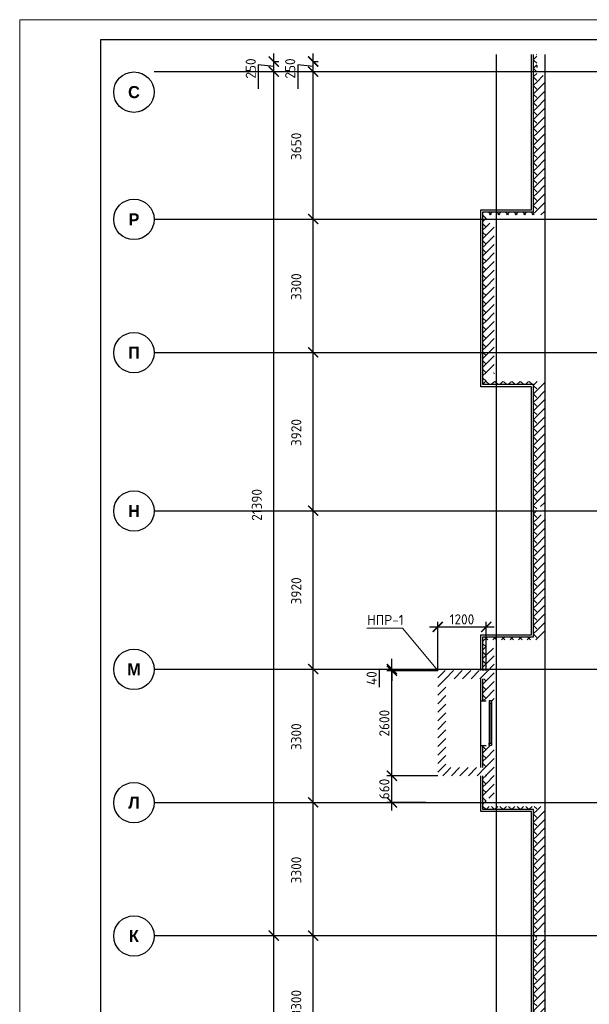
# Model space of a CAD drawing. Header units: millimetres. Extents: x 130535 to 1380046, y -52734 to 121434.
# Tile 6 of 64: x 213936 to 228029, y -17709 to 6666. Entities that reach past the tile are written whole.
import ezdxf

# ---------------------------------------------------------------- set-up
doc = ezdxf.new("R2010")
doc.units = ezdxf.units.MM
doc.linetypes.add('______5', pattern=[1.1, 0.8, -0.1, 0.1, -0.1])
doc.linetypes.add('DASHDOT_axis', pattern=[24, 20, -1.5, 1, -1.5])
doc.layers.get('DEFPOINTS').update_dxf_attribs({"color": 1, "lineweight": 0})
for name, color, linetype, lineweight in [('Standard', 7, 'Continuous', 25), ('Двери', 7, 'Continuous', 25), ('Колонны текст', 7, 'Continuous', 0), ('Общий01', 7, 'Continuous', 13), ('Оси', 40, '______5', 18), ('РАЗМЕРЫ', 1, 'Continuous', 9), ('ТОНКИЕ', 7, 'Continuous', 9)]:
    doc.layers.add(name, color=color, linetype=linetype, lineweight=lineweight)
doc.layers.add('Стена_ бетон несущ.', color=7, linetype='Continuous', lineweight=70, true_color=0xb4b496)
doc.layers.add('ТОЛСТЫЕ_ОСНОВНЫЕ', color=6, linetype='Continuous')
doc.styles.add('ARIAL', font='arial.ttf')
doc.styles.add('Century Gothic', font='GOTHIC.TTF')
doc.styles.add('GOST-2.304_Type-B', font='GOST Common.ttf')
doc.dimstyles.new('СПДС', dxfattribs={"dimscale": 100, "dimtxt": 2.5, "dimasz": 2.5, "dimexe": 1.25, "dimexo": 0, "dimtad": 1, "dimdec": 0, "dimtxsty": 'GOST-2.304_Type-B', "dimblk": 'ARCHTICK', "dimcen": 2.5, "dimdle": 2, "dimadec": 0, "dimazin": 2, "dimtfac": 0.75, "dimtdec": 0, "dimtmove": 1, "dimatfit": 3, "dimfxl": 1, "dimtolj": 1, "dimarcsym": 1})
pattern_1 = [(45, (387224.73, -49905.39), (-106.06602, 106.06602), []), (135, (387224.73, -49905.39), (-106.06602, -106.06602), [])]
pattern_2 = [(45, (387224.73, -49905.4), (-212.13203, 212.13203), []), (45, (387118.66, -49799.32), (-212.13203, 212.13203), [])]

# ---------------------------------------------------------------- blocks, each defined once
blk = doc.blocks.new('*U26')
at = {"layer": 'ТОЛСТЫЕ_ОСНОВНЫЕ', "color": 6}
blk.add_lwpolyline([(20, 5), (836, 5), (836, 589), (20, 589)], close=True, dxfattribs=at)
at = {"layer": 'ТОНКИЕ'}
blk.add_lwpolyline([(0, 0), (841, 0), (841, 594), (0, 594)], close=True, dxfattribs=at)
blk = doc.blocks.new('NSY101')
at = {"color": 0, "linetype": 'ByBlock', "lineweight": -2}
blk.add_circle((0, 0), 0.05, dxfattribs=at)
blk = doc.blocks.new('СЛОЖНЫЙ_ОБЪЕКТ_9')
at = {"layer": 'Оси', "color": 16, "linetype": 'Continuous', "lineweight": 25, "transparency": 33554687, "xscale": 9.999999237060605, "yscale": 9.999999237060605, "zscale": 9.999999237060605}
blk.add_blockref('NSY101', (-172.47, 33.888), dxfattribs=at)
at = {"layer": 'Оси', "color": 16, "linetype": 'Continuous', "lineweight": 25, "transparency": 33554687, "insert": (-172.47, 33.888), "char_height": 0.3, "width": 0.41, "attachment_point": 5, "style": 'Century Gothic'}
blk.add_mtext('\\A1;{\\fCentury Gothic|i0|b1;\\H0.300000;\\W1.000000;\\C16;К}\\P', dxfattribs=at)
blk = doc.blocks.new('СЛОЖНЫЙ_ОБЪЕКТ_10')
at = {"layer": 'Оси', "color": 16, "linetype": 'Continuous', "lineweight": 25, "transparency": 33554687, "xscale": 9.999999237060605, "yscale": 9.999999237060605, "zscale": 9.999999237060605}
blk.add_blockref('NSY101', (-172.47, 37.188), dxfattribs=at)
at = {"layer": 'Оси', "color": 16, "linetype": 'Continuous', "lineweight": 25, "transparency": 33554687, "insert": (-172.47, 37.188), "char_height": 0.3, "width": 0.44, "attachment_point": 5, "style": 'Century Gothic'}
blk.add_mtext('\\A1;{\\fCentury Gothic|i0|b1;\\H0.300000;\\W1.000000;\\C16;Л}\\P', dxfattribs=at)
blk = doc.blocks.new('СЛОЖНЫЙ_ОБЪЕКТ_11')
at = {"layer": 'Оси', "color": 16, "linetype": 'Continuous', "lineweight": 25, "transparency": 33554687, "xscale": 9.999999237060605, "yscale": 9.999999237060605, "zscale": 9.999999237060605}
blk.add_blockref('NSY101', (-172.47, 40.488), dxfattribs=at)
at = {"layer": 'Оси', "color": 16, "linetype": 'Continuous', "lineweight": 25, "transparency": 33554687, "insert": (-172.47, 40.488), "char_height": 0.3, "width": 0.525, "attachment_point": 5, "style": 'Century Gothic'}
blk.add_mtext('\\A1;{\\fCentury Gothic|i0|b1;\\H0.300000;\\W1.000000;\\C16;М}\\P', dxfattribs=at)
blk = doc.blocks.new('СЛОЖНЫЙ_ОБЪЕКТ_12')
at = {"layer": 'Оси', "color": 16, "linetype": 'Continuous', "lineweight": 25, "transparency": 33554687, "xscale": 9.999999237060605, "yscale": 9.999999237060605, "zscale": 9.999999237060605}
blk.add_blockref('NSY101', (-172.47, 44.408), dxfattribs=at)
at = {"layer": 'Оси', "color": 16, "linetype": 'Continuous', "lineweight": 25, "transparency": 33554687, "insert": (-172.47, 44.408), "char_height": 0.3, "width": 0.435, "attachment_point": 5, "style": 'Century Gothic'}
blk.add_mtext('\\A1;{\\fCentury Gothic|i0|b1;\\H0.300000;\\W1.000000;\\C16;Н}\\P', dxfattribs=at)
blk = doc.blocks.new('СЛОЖНЫЙ_ОБЪЕКТ_13')
at = {"layer": 'Оси', "color": 16, "linetype": 'Continuous', "lineweight": 25, "transparency": 33554687, "xscale": 9.999999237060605, "yscale": 9.999999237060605, "zscale": 9.999999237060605}
blk.add_blockref('NSY101', (-172.47, 48.328), dxfattribs=at)
at = {"layer": 'Оси', "color": 16, "linetype": 'Continuous', "lineweight": 25, "transparency": 33554687, "insert": (-172.47, 48.328), "char_height": 0.3, "width": 0.435, "attachment_point": 5, "style": 'Century Gothic'}
blk.add_mtext('\\A1;{\\fCentury Gothic|i0|b1;\\H0.300000;\\W1.000000;\\C16;П}\\P', dxfattribs=at)
blk = doc.blocks.new('СЛОЖНЫЙ_ОБЪЕКТ_14')
at = {"layer": 'Оси', "color": 16, "linetype": 'Continuous', "lineweight": 25, "transparency": 33554687, "xscale": 9.999999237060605, "yscale": 9.999999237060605, "zscale": 9.999999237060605}
blk.add_blockref('NSY101', (-172.47, 51.628), dxfattribs=at)
at = {"layer": 'Оси', "color": 16, "linetype": 'Continuous', "lineweight": 25, "transparency": 33554687, "insert": (-172.47, 51.628), "char_height": 0.3, "width": 0.385, "attachment_point": 5, "style": 'Century Gothic'}
blk.add_mtext('\\A1;{\\fCentury Gothic|i0|b1;\\H0.300000;\\W1.000000;\\C16;Р}\\P', dxfattribs=at)
blk = doc.blocks.new('СЛОЖНЫЙ_ОБЪЕКТ_20')
at = {"layer": 'Оси', "color": 16, "linetype": 'Continuous', "lineweight": 25, "transparency": 33554687, "xscale": 9.999999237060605, "yscale": 9.999999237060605, "zscale": 9.999999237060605}
blk.add_blockref('NSY101', (-172.47, 54.778), dxfattribs=at)
at = {"layer": 'Оси', "color": 16, "linetype": 'Continuous', "lineweight": 25, "transparency": 33554687, "insert": (-172.47, 54.778), "char_height": 0.3, "width": 0.475, "attachment_point": 5, "style": 'Century Gothic'}
blk.add_mtext('\\A1;{\\fCentury Gothic|i0|b1;\\H0.300000;\\W1.000000;\\C16;С}\\P', dxfattribs=at)
blk = doc.blocks.new('_ArchTick')
at = {"color": 0, "linetype": 'ByBlock', "const_width": 0.15}
blk.add_lwpolyline([(-0.5, -0.5), (0.5, 0.5)], dxfattribs=at)
blk = doc.blocks.new('*D178')
at = {"layer": 'DEFPOINTS', "color": 0, "linetype": 'Continuous', "lineweight": 0, "transparency": 16777216}
for p in [(220222, -16009), (220222, -16009), (220222, -41109)]:
    blk.add_point(p, dxfattribs=at)
at = {"layer": 'Оси', "color": 0, "linetype": 'Continuous', "lineweight": -2, "transparency": 16777216}
for p, q in [((220222, -41309), (220222, -15809)), ((220222, -16009), (220347, -16009)), ((220222, -41109), (220347, -41109))]:
    blk.add_line(p, q, dxfattribs=at)
at = {"layer": 'Оси', "color": 0, "linetype": 'Continuous', "lineweight": -2, "transparency": 16777216, "xscale": 250, "yscale": 250, "zscale": 250}
for p, rotation in [((220222, -16009), 90), ((220222, -41109), 270)]:
    blk.add_blockref('_ArchTick', p, dxfattribs=dict(at, rotation=rotation))
at = {"layer": 'Оси', "color": 0, "linetype": 'Continuous', "lineweight": 13, "transparency": 16777216, "insert": (219803, -28591), "char_height": 250, "width": 104.17, "attachment_point": 5, "rotation": 90, "style": 'GOST-2.304_Type-B'}
blk.add_mtext('\\A1;25100', dxfattribs=at)
blk = doc.blocks.new('*D179')
at = {"layer": 'DEFPOINTS', "color": 0, "linetype": 'Continuous', "lineweight": 0, "transparency": 16777216}
for p in [(220222, 5381), (220222, 5381), (220222, -16009)]:
    blk.add_point(p, dxfattribs=at)
at = {"layer": 'Оси', "color": 0, "linetype": 'Continuous', "lineweight": -2, "transparency": 16777216}
for p, q in [((220222, -16209), (220222, 5581)), ((220222, 5381), (220347, 5381)), ((220222, -16009), (220347, -16009))]:
    blk.add_line(p, q, dxfattribs=at)
at = {"layer": 'Оси', "color": 0, "linetype": 'Continuous', "lineweight": -2, "transparency": 16777216, "xscale": 250, "yscale": 250, "zscale": 250}
for p, rotation in [((220222, 5381), 90), ((220222, -16009), 270)]:
    blk.add_blockref('_ArchTick', p, dxfattribs=dict(at, rotation=rotation))
at = {"layer": 'Оси', "color": 0, "linetype": 'Continuous', "lineweight": 13, "transparency": 16777216, "insert": (219803, -5346), "char_height": 250, "width": 104.17, "attachment_point": 5, "rotation": 90, "style": 'GOST-2.304_Type-B'}
blk.add_mtext('\\A1;21390', dxfattribs=at)
blk = doc.blocks.new('*D180')
at = {"layer": 'DEFPOINTS', "color": 0, "linetype": 'Continuous', "lineweight": 0, "transparency": 16777216}
for p in [(220222, 5631), (220222, 5631), (220222, 5381)]:
    blk.add_point(p, dxfattribs=at)
at = {"layer": 'Оси', "color": 0, "linetype": 'Continuous', "lineweight": -2, "transparency": 16777216}
for p, q in [((220222, 5181), (220222, 5831)), ((220222, 5631), (220347, 5631)), ((220222, 5506), (219840, 5551)), ((219840, 5551), (219840, 4951)), ((220222, 5381), (220347, 5381))]:
    blk.add_line(p, q, dxfattribs=at)
at = {"layer": 'Оси', "color": 0, "linetype": 'Continuous', "lineweight": -2, "transparency": 16777216, "xscale": 250, "yscale": 250, "zscale": 250}
for p, rotation in [((220222, 5631), 90), ((220222, 5381), 270)]:
    blk.add_blockref('_ArchTick', p, dxfattribs=dict(at, rotation=rotation))
at = {"layer": 'Оси', "color": 0, "linetype": 'Continuous', "lineweight": 13, "transparency": 16777216, "insert": (219653, 5458), "char_height": 250, "width": 62.5, "attachment_point": 5, "rotation": 90, "style": 'GOST-2.304_Type-B'}
blk.add_mtext('\\A1;250', dxfattribs=at)
blk = doc.blocks.new('*D123')
at = {"layer": 'DEFPOINTS', "color": 0, "linetype": 'Continuous', "lineweight": 0, "transparency": 16777216}
for p in [(221197, -16009), (221197, -16009), (221197, -19309)]:
    blk.add_point(p, dxfattribs=at)
at = {"layer": 'Оси', "color": 0, "linetype": 'Continuous', "lineweight": -2, "transparency": 16777216}
for p, q in [((221197, -19509), (221197, -15809)), ((221197, -16009), (221322, -16009)), ((221197, -19309), (221322, -19309))]:
    blk.add_line(p, q, dxfattribs=at)
at = {"layer": 'Оси', "color": 0, "linetype": 'Continuous', "lineweight": -2, "transparency": 16777216, "xscale": 250, "yscale": 250, "zscale": 250}
for p, rotation in [((221197, -16009), 90), ((221197, -19309), 270)]:
    blk.add_blockref('_ArchTick', p, dxfattribs=dict(at, rotation=rotation))
at = {"layer": 'Оси', "color": 0, "linetype": 'Continuous', "lineweight": 13, "transparency": 16777216, "insert": (220778, -17684), "char_height": 250, "width": 83.33, "attachment_point": 5, "rotation": 90, "style": 'GOST-2.304_Type-B'}
blk.add_mtext('\\A1;3300', dxfattribs=at)
blk = doc.blocks.new('*D124')
at = {"layer": 'DEFPOINTS', "color": 0, "linetype": 'Continuous', "lineweight": 0, "transparency": 16777216}
for p in [(221197, -12709), (221197, -12709), (221197, -16009)]:
    blk.add_point(p, dxfattribs=at)
at = {"layer": 'Оси', "color": 0, "linetype": 'Continuous', "lineweight": -2, "transparency": 16777216}
for p, q in [((221197, -16209), (221197, -12509)), ((221197, -12709), (221322, -12709)), ((221197, -16009), (221322, -16009))]:
    blk.add_line(p, q, dxfattribs=at)
at = {"layer": 'Оси', "color": 0, "linetype": 'Continuous', "lineweight": -2, "transparency": 16777216, "xscale": 250, "yscale": 250, "zscale": 250}
for p, rotation in [((221197, -12709), 90), ((221197, -16009), 270)]:
    blk.add_blockref('_ArchTick', p, dxfattribs=dict(at, rotation=rotation))
at = {"layer": 'Оси', "color": 0, "linetype": 'Continuous', "lineweight": 13, "transparency": 16777216, "insert": (220778, -14384), "char_height": 250, "width": 83.33, "attachment_point": 5, "rotation": 90, "style": 'GOST-2.304_Type-B'}
blk.add_mtext('\\A1;3300', dxfattribs=at)
blk = doc.blocks.new('*D125')
at = {"layer": 'DEFPOINTS', "color": 0, "linetype": 'Continuous', "lineweight": 0, "transparency": 16777216}
for p in [(221197, -9409), (221197, -9409), (221197, -12709)]:
    blk.add_point(p, dxfattribs=at)
at = {"layer": 'Оси', "color": 0, "linetype": 'Continuous', "lineweight": -2, "transparency": 16777216}
for p, q in [((221197, -12909), (221197, -9209)), ((221197, -9409), (221322, -9409)), ((221197, -12709), (221322, -12709))]:
    blk.add_line(p, q, dxfattribs=at)
at = {"layer": 'Оси', "color": 0, "linetype": 'Continuous', "lineweight": -2, "transparency": 16777216, "xscale": 250, "yscale": 250, "zscale": 250}
for p, rotation in [((221197, -9409), 90), ((221197, -12709), 270)]:
    blk.add_blockref('_ArchTick', p, dxfattribs=dict(at, rotation=rotation))
at = {"layer": 'Оси', "color": 0, "linetype": 'Continuous', "lineweight": 13, "transparency": 16777216, "insert": (220778, -11084), "char_height": 250, "width": 83.33, "attachment_point": 5, "rotation": 90, "style": 'GOST-2.304_Type-B'}
blk.add_mtext('\\A1;3300', dxfattribs=at)
blk = doc.blocks.new('*D126')
at = {"layer": 'DEFPOINTS', "color": 0, "linetype": 'Continuous', "lineweight": 0, "transparency": 16777216}
for p in [(221197, -5489), (221197, -5489), (221197, -9409)]:
    blk.add_point(p, dxfattribs=at)
at = {"layer": 'Оси', "color": 0, "linetype": 'Continuous', "lineweight": -2, "transparency": 16777216}
for p, q in [((221197, -9609), (221197, -5289)), ((221197, -5489), (221322, -5489)), ((221197, -9409), (221322, -9409))]:
    blk.add_line(p, q, dxfattribs=at)
at = {"layer": 'Оси', "color": 0, "linetype": 'Continuous', "lineweight": -2, "transparency": 16777216, "xscale": 250, "yscale": 250, "zscale": 250}
for p, rotation in [((221197, -5489), 90), ((221197, -9409), 270)]:
    blk.add_blockref('_ArchTick', p, dxfattribs=dict(at, rotation=rotation))
at = {"layer": 'Оси', "color": 0, "linetype": 'Continuous', "lineweight": 13, "transparency": 16777216, "insert": (220778, -7474), "char_height": 250, "width": 83.33, "attachment_point": 5, "rotation": 90, "style": 'GOST-2.304_Type-B'}
blk.add_mtext('\\A1;3920', dxfattribs=at)
blk = doc.blocks.new('*D127')
at = {"layer": 'DEFPOINTS', "color": 0, "linetype": 'Continuous', "lineweight": 0, "transparency": 16777216}
for p in [(221197, -1569), (221197, -1569), (221197, -5489)]:
    blk.add_point(p, dxfattribs=at)
at = {"layer": 'Оси', "color": 0, "linetype": 'Continuous', "lineweight": -2, "transparency": 16777216}
for p, q in [((221197, -5689), (221197, -1369)), ((221197, -1569), (221322, -1569)), ((221197, -5489), (221322, -5489))]:
    blk.add_line(p, q, dxfattribs=at)
at = {"layer": 'Оси', "color": 0, "linetype": 'Continuous', "lineweight": -2, "transparency": 16777216, "xscale": 250, "yscale": 250, "zscale": 250}
for p, rotation in [((221197, -1569), 90), ((221197, -5489), 270)]:
    blk.add_blockref('_ArchTick', p, dxfattribs=dict(at, rotation=rotation))
at = {"layer": 'Оси', "color": 0, "linetype": 'Continuous', "lineweight": 13, "transparency": 16777216, "insert": (220778, -3554), "char_height": 250, "width": 83.33, "attachment_point": 5, "rotation": 90, "style": 'GOST-2.304_Type-B'}
blk.add_mtext('\\A1;3920', dxfattribs=at)
blk = doc.blocks.new('*D128')
at = {"layer": 'DEFPOINTS', "color": 0, "linetype": 'Continuous', "lineweight": 0, "transparency": 16777216}
for p in [(221197, 1731), (221197, 1731), (221197, -1569)]:
    blk.add_point(p, dxfattribs=at)
at = {"layer": 'Оси', "color": 0, "linetype": 'Continuous', "lineweight": -2, "transparency": 16777216}
for p, q in [((221197, -1769), (221197, 1931)), ((221197, 1731), (221322, 1731)), ((221197, -1569), (221322, -1569))]:
    blk.add_line(p, q, dxfattribs=at)
at = {"layer": 'Оси', "color": 0, "linetype": 'Continuous', "lineweight": -2, "transparency": 16777216, "xscale": 250, "yscale": 250, "zscale": 250}
for p, rotation in [((221197, 1731), 90), ((221197, -1569), 270)]:
    blk.add_blockref('_ArchTick', p, dxfattribs=dict(at, rotation=rotation))
at = {"layer": 'Оси', "color": 0, "linetype": 'Continuous', "lineweight": 13, "transparency": 16777216, "insert": (220778, 56), "char_height": 250, "width": 83.33, "attachment_point": 5, "rotation": 90, "style": 'GOST-2.304_Type-B'}
blk.add_mtext('\\A1;3300', dxfattribs=at)
blk = doc.blocks.new('*D129')
at = {"layer": 'DEFPOINTS', "color": 0, "linetype": 'Continuous', "lineweight": 0, "transparency": 16777216}
for p in [(221197, 5381), (221197, 5381), (221197, 1731)]:
    blk.add_point(p, dxfattribs=at)
at = {"layer": 'Оси', "color": 0, "linetype": 'Continuous', "lineweight": -2, "transparency": 16777216}
for p, q in [((221197, 1531), (221197, 5581)), ((221197, 5381), (221322, 5381)), ((221197, 1731), (221322, 1731))]:
    blk.add_line(p, q, dxfattribs=at)
at = {"layer": 'Оси', "color": 0, "linetype": 'Continuous', "lineweight": -2, "transparency": 16777216, "xscale": 250, "yscale": 250, "zscale": 250}
for p, rotation in [((221197, 5381), 90), ((221197, 1731), 270)]:
    blk.add_blockref('_ArchTick', p, dxfattribs=dict(at, rotation=rotation))
at = {"layer": 'Оси', "color": 0, "linetype": 'Continuous', "lineweight": 13, "transparency": 16777216, "insert": (220778, 3531), "char_height": 250, "width": 83.33, "attachment_point": 5, "rotation": 90, "style": 'GOST-2.304_Type-B'}
blk.add_mtext('\\A1;3650', dxfattribs=at)
blk = doc.blocks.new('*D130')
at = {"layer": 'DEFPOINTS', "color": 0, "linetype": 'Continuous', "lineweight": 0, "transparency": 16777216}
for p in [(221197, 5631), (221197, 5631), (221197, 5381)]:
    blk.add_point(p, dxfattribs=at)
at = {"layer": 'Оси', "color": 0, "linetype": 'Continuous', "lineweight": -2, "transparency": 16777216}
for p, q in [((221197, 5181), (221197, 5831)), ((221197, 5631), (221322, 5631)), ((221197, 5506), (220816, 5551)), ((220816, 5551), (220816, 4951)), ((221197, 5381), (221322, 5381))]:
    blk.add_line(p, q, dxfattribs=at)
at = {"layer": 'Оси', "color": 0, "linetype": 'Continuous', "lineweight": -2, "transparency": 16777216, "xscale": 250, "yscale": 250, "zscale": 250}
for p, rotation in [((221197, 5631), 90), ((221197, 5381), 270)]:
    blk.add_blockref('_ArchTick', p, dxfattribs=dict(at, rotation=rotation))
at = {"layer": 'Оси', "color": 0, "linetype": 'Continuous', "lineweight": 13, "transparency": 16777216, "insert": (220628, 5458), "char_height": 250, "width": 62.5, "attachment_point": 5, "rotation": 90, "style": 'GOST-2.304_Type-B'}
blk.add_mtext('\\A1;250', dxfattribs=at)
blk = doc.blocks.new('*D205')
at = {"layer": 'DEFPOINTS', "color": 0, "linetype": 'Continuous', "lineweight": 0, "transparency": 16777216}
for p in [(223145, -12049), (224278, -12049), (223981, -12709)]:
    blk.add_point(p, dxfattribs=at)
at = {"layer": 'РАЗМЕРЫ', "color": 0, "linetype": 'Continuous', "lineweight": -2, "transparency": 16777216}
for p, q in [((223145, -12909), (223145, -11849)), ((224278, -12049), (223020, -12049)), ((223981, -12709), (223020, -12709))]:
    blk.add_line(p, q, dxfattribs=at)
at = {"layer": 'РАЗМЕРЫ', "color": 0, "linetype": 'Continuous', "lineweight": -2, "transparency": 16777216, "xscale": 250, "yscale": 250, "zscale": 250}
for p, rotation in [((223145, -12049), 90), ((223145, -12709), 270)]:
    blk.add_blockref('_ArchTick', p, dxfattribs=dict(at, rotation=rotation))
at = {"layer": 'РАЗМЕРЫ', "color": 0, "linetype": 'Continuous', "lineweight": 0, "transparency": 16777216, "insert": (222958, -12379), "char_height": 250, "attachment_point": 5, "rotation": 90, "style": 'GOST-2.304_Type-B'}
blk.add_mtext('\\A1;660', dxfattribs=at)
blk = doc.blocks.new('*D206')
at = {"layer": 'DEFPOINTS', "color": 0, "linetype": 'Continuous', "lineweight": 0, "transparency": 16777216}
for p in [(223145, -9449), (224278, -9449), (224278, -12049)]:
    blk.add_point(p, dxfattribs=at)
at = {"layer": 'РАЗМЕРЫ', "color": 0, "linetype": 'Continuous', "lineweight": -2, "transparency": 16777216}
for p, q in [((223145, -12249), (223145, -9249)), ((224278, -9449), (223020, -9449)), ((224278, -12049), (223020, -12049))]:
    blk.add_line(p, q, dxfattribs=at)
at = {"layer": 'РАЗМЕРЫ', "color": 0, "linetype": 'Continuous', "lineweight": -2, "transparency": 16777216, "xscale": 250, "yscale": 250, "zscale": 250}
for p, rotation in [((223145, -9449), 90), ((223145, -12049), 270)]:
    blk.add_blockref('_ArchTick', p, dxfattribs=dict(at, rotation=rotation))
at = {"layer": 'РАЗМЕРЫ', "color": 0, "linetype": 'Continuous', "lineweight": 0, "transparency": 16777216, "insert": (222958, -10749), "char_height": 250, "attachment_point": 5, "rotation": 90, "style": 'GOST-2.304_Type-B'}
blk.add_mtext('\\A1;2600', dxfattribs=at)
blk = doc.blocks.new('*D207')
at = {"layer": 'DEFPOINTS', "color": 0, "linetype": 'Continuous', "lineweight": 0, "transparency": 16777216}
for p in [(223145, -9409), (223145, -9409), (224278, -9449)]:
    blk.add_point(p, dxfattribs=at)
at = {"layer": 'РАЗМЕРЫ', "color": 0, "linetype": 'Continuous', "lineweight": -2, "transparency": 16777216}
for p, q in [((223145, -9409), (223145, -9159)), ((223145, -9429), (222830, -9410)), ((222830, -9410), (222830, -9860)), ((224278, -9449), (223020, -9449)), ((223145, -9409), (223270, -9409)), ((223145, -9449), (223145, -9409)), ((223145, -9449), (223145, -9409)), ((223145, -9449), (223145, -9699))]:
    blk.add_line(p, q, dxfattribs=at)
at = {"layer": 'РАЗМЕРЫ', "color": 0, "linetype": 'Continuous', "lineweight": -2, "transparency": 16777216, "xscale": 250, "yscale": 250, "zscale": 250}
for p, rotation in [((223145, -9409), 270), ((223145, -9449), 90)]:
    blk.add_blockref('_ArchTick', p, dxfattribs=dict(at, rotation=rotation))
at = {"layer": 'РАЗМЕРЫ', "color": 0, "linetype": 'Continuous', "lineweight": 0, "transparency": 16777216, "insert": (222643, -9635), "char_height": 250, "attachment_point": 5, "rotation": 90, "style": 'GOST-2.304_Type-B'}
blk.add_mtext('\\A1;40', dxfattribs=at)
blk = doc.blocks.new('*D208')
at = {"layer": 'DEFPOINTS', "color": 0, "linetype": 'Continuous', "lineweight": 0, "transparency": 16777216}
for p in [(225478, -8366), (224278, -9449), (225478, -9449)]:
    blk.add_point(p, dxfattribs=at)
at = {"layer": 'РАЗМЕРЫ', "color": 0, "linetype": 'Continuous', "lineweight": -2, "transparency": 16777216}
for p, q in [((224278, -9449), (224278, -8241)), ((225478, -9449), (225478, -8241)), ((224078, -8366), (225678, -8366))]:
    blk.add_line(p, q, dxfattribs=at)
at = {"layer": 'РАЗМЕРЫ', "color": 0, "linetype": 'Continuous', "lineweight": -2, "transparency": 16777216, "xscale": 250, "yscale": 250, "zscale": 250, "rotation": 180}
blk.add_blockref('_ArchTick', (224278, -8366), dxfattribs=at)
at = {"layer": 'РАЗМЕРЫ', "color": 0, "linetype": 'Continuous', "lineweight": -2, "transparency": 16777216, "xscale": 250, "yscale": 250, "zscale": 250}
blk.add_blockref('_ArchTick', (225478, -8366), dxfattribs=at)
at = {"layer": 'РАЗМЕРЫ', "color": 0, "linetype": 'Continuous', "lineweight": 0, "transparency": 16777216, "insert": (224878, -8179), "char_height": 250, "attachment_point": 5, "style": 'GOST-2.304_Type-B'}
blk.add_mtext('\\A1;1200', dxfattribs=at)

msp = doc.modelspace()

# ---------------------------------------------------------------- hatches: boundary and pattern name
at = {"layer": 'Общий01', "linetype": 'Continuous', "lineweight": 13, "transparency": 33554687}
h = msp.add_hatch(dxfattribs=at)
h.set_pattern_fill('__________6', scale=100, style=0, pattern_type=2)
h.set_pattern_definition(pattern_1)
h.paths.add_polyline_path([(226727.8, 5808.8), (226647.8, 5808.8), (226647.8, 1911.5), (225397.8, 1911.5), (225397.8, 1071.5), (225477.8, 1071.5), (225477.8, 1831.5), (226727.8, 1831.5)])
h = msp.add_hatch(dxfattribs=at)
h.set_pattern_fill('__________6', scale=100, style=0, pattern_type=2)
h.set_pattern_definition(pattern_1)
h.paths.add_polyline_path([(225397.8, -2368.5), (226647.8, -2368.5), (226647.8, -8608.5), (225397.8, -8608.5), (225397.8, -9448.7), (225477.8, -9448.7), (225477.8, -8688.5), (226727.8, -8688.5), (226727.8, -2288.5), (225477.8, -2288.5), (225477.8, 1071.5), (225397.8, 1071.5)], flags=0)
h = msp.add_hatch(dxfattribs=at)
h.set_pattern_fill('__________6', scale=100, style=0, pattern_type=2)
h.set_pattern_definition(pattern_1)
h.paths.add_polyline_path([(225477.8, -9648.7), (225397.8, -9648.7), (225397.8, -10198.5), (225477.8, -10198.5)], flags=0)
h = msp.add_hatch(dxfattribs=at)
h.set_pattern_fill('__________6', scale=100, style=0, pattern_type=2)
h.set_pattern_definition(pattern_1)
h.paths.add_polyline_path([(225397.8, -11848.7), (225477.8, -11848.7), (225477.8, -11298.5), (225397.8, -11298.5)], flags=0)
h = msp.add_hatch(dxfattribs=at)
h.set_pattern_fill('__________6', scale=100, style=0, pattern_type=2)
h.set_pattern_definition(pattern_1)
h.paths.add_polyline_path([(225397.8, -12888.5), (226647.8, -12888.5), (226647.8, -19128.5), (225397.8, -19128.5), (225397.8, -19758.7), (225477.8, -19758.7), (225477.8, -19208.5), (226727.8, -19208.5), (226727.8, -12808.5), (225477.8, -12808.5), (225477.8, -12048.7), (225397.8, -12048.7)], flags=0)
at = {"layer": 'Стена_ бетон несущ.', "linetype": 'Continuous', "lineweight": 35, "transparency": 33554687}
h = msp.add_hatch(dxfattribs=at)
h.set_pattern_fill('__________5', scale=100, style=0, pattern_type=2)
h.set_pattern_definition(pattern_2)
h.paths.add_polyline_path([(226927.8, 1831.5), (226927.8, 5281.5), (226727.8, 5281.5), (226727.8, 1831.5)], flags=0)
h = msp.add_hatch(dxfattribs=at)
h.set_pattern_fill('__________5', scale=100, style=0, pattern_type=2)
h.set_pattern_definition(pattern_2)
h.paths.add_polyline_path([(225677.8, -2088.5), (225677.8, 1631.5), (225477.8, 1631.5), (225477.8, -2088.5)], flags=0)
h = msp.add_hatch(dxfattribs=at)
h.set_pattern_fill('__________5', scale=100, style=0, pattern_type=2)
h.set_pattern_definition(pattern_2)
h.paths.add_polyline_path([(226927.8, -5388.5), (226927.8, -2288.5), (226727.8, -2288.5), (226727.8, -5388.5)], flags=0)
h = msp.add_hatch(dxfattribs=at)
h.set_pattern_fill('__________5', scale=100, style=0, pattern_type=2)
h.set_pattern_definition(pattern_2)
h.paths.add_polyline_path([(226927.8, -8688.5), (226927.8, -5588.5), (226727.8, -5588.5), (226727.8, -8688.5)], flags=0)
h = msp.add_hatch(dxfattribs=at)
h.set_pattern_fill('__________5', scale=100, style=0, pattern_type=2)
h.set_pattern_definition(pattern_2)
h.paths.add_polyline_path([(225477.8, -10198.5), (225677.8, -10198.5), (225677.8, -8888.5), (225477.8, -8888.5)], flags=0)
h = msp.add_hatch(dxfattribs=at)
h.set_pattern_fill('__________5', scale=100, style=0, pattern_type=2)
h.set_pattern_definition(pattern_2)
h.paths.add_polyline_path([(224277.8, -9448.7), (224277.8, -12048.7), (224477.8, -12048.7), (224477.8, -9448.7)], flags=0)
h = msp.add_hatch(dxfattribs=at)
h.set_pattern_fill('__________5', scale=100, style=0, pattern_type=2)
h.set_pattern_definition(pattern_2)
h.paths.add_polyline_path([(225477.8, -9448.7), (224477.8, -9448.7), (224477.8, -9648.7), (225477.8, -9648.7)], flags=0)
h = msp.add_hatch(dxfattribs=at)
h.set_pattern_fill('__________5', scale=100, style=0, pattern_type=2)
h.set_pattern_definition(pattern_2)
h.paths.add_polyline_path([(225677.8, -12608.5), (225677.8, -11298.5), (225477.8, -11298.5), (225477.8, -12608.5)], flags=0)
h = msp.add_hatch(dxfattribs=at)
h.set_pattern_fill('__________5', scale=100, style=0, pattern_type=2)
h.set_pattern_definition(pattern_2)
h.paths.add_polyline_path([(224477.8, -12048.7), (225477.8, -12048.7), (225477.8, -11848.7), (224477.8, -11848.7)], flags=0)
h = msp.add_hatch(dxfattribs=at)
h.set_pattern_fill('__________5', scale=100, style=0, pattern_type=2)
h.set_pattern_definition(pattern_2)
h.paths.add_polyline_path([(226927.8, -15908.5), (226927.8, -12808.5), (226727.8, -12808.5), (226727.8, -15908.5)], flags=0)
h = msp.add_hatch(dxfattribs=at)
h.set_pattern_fill('__________5', scale=100, style=0, pattern_type=2)
h.set_pattern_definition(pattern_2)
h.paths.add_polyline_path([(226927.8, -19208.5), (226927.8, -16108.5), (226727.8, -16108.5), (226727.8, -19208.5)], flags=0)

# ---------------------------------------------------------------- linework, layer by layer
at = {"color": 7, "linetype": 'DASHDOT_axis'}
for p, q in [((225727.8, 5808.8), (225727.8, -45070.9)), ((226927.8, 5808.8), (226927.8, -45070.9)), ((217262.6, 5381.5), (249317.1, 5381.5)), ((217262.6, 1731.5), (249317.1, 1731.5)), ((217262.6, -1568.5), (249317.1, -1568.5)), ((217262.6, -5488.5), (249317.1, -5488.5)), ((217262.6, -9408.5), (249317.1, -9408.5)), ((217262.6, -12708.5), (249317.1, -12708.5)), ((217262.6, -16008.5), (249317.1, -16008.5))]:
    msp.add_line(p, q, dxfattribs=at)
at = {"layer": 'Standard', "color": 7, "linetype": 'Continuous', "lineweight": 25, "transparency": 33554687}
for p, q in [((225549.8, -10198.5), (225549.8, -10254.5)), ((225605.8, -10198.5), (225549.8, -10198.5)), ((225549.8, -10198.5), (225549.8, -11298.5)), ((225605.8, -10254.5), (225605.8, -10198.5)), ((225605.8, -10198.5), (225605.8, -11298.5)), ((225549.8, -10254.5), (225605.8, -10254.5)), ((225549.8, -11298.5), (225549.8, -11242.5)), ((225549.8, -11242.5), (225605.8, -11242.5)), ((225605.8, -11298.5), (225549.8, -11298.5)), ((225605.8, -11242.5), (225605.8, -11298.5))]:
    msp.add_line(p, q, dxfattribs=at)
at = {"layer": 'Standard', "color": 7, "linetype": 'Continuous', "lineweight": 13, "transparency": 33554687}
msp.add_3dface([(225577.8, -11242.5, -1794), (225577.8, -11242.5, -606), (225577.8, -10254.5, -606), (225577.8, -10254.5, -1794)], dxfattribs=at)
at = {"layer": 'Колонны текст', "color": 7, "linetype": 'Continuous', "lineweight": 0}
msp.add_lwpolyline([(224277.8, -9448.7), (223405.6, -8398.8), (222522.1, -8398.8)], dxfattribs=at)
at = {"layer": 'Общий01', "color": 7, "linetype": 'Continuous', "lineweight": 25, "transparency": 33554687}
for p, q in [((226597.8, 1961.5), (226597.8, 5808.8)), ((226647.8, 1911.5), (226647.8, 5808.8)), ((226727.8, 5531.5), (226727.8, 5481.5)), ((225347.8, 1961.5), (226597.8, 1961.5)), ((225347.8, -2418.5), (225347.8, 1961.5)), ((225397.8, 1911.5), (226647.8, 1911.5)), ((225397.8, -2368.5), (225397.8, 1911.5)), ((226597.8, -2418.5), (225347.8, -2418.5)), ((226647.8, -2368.5), (225397.8, -2368.5)), ((226597.8, -8558.5), (226597.8, -2418.5)), ((226647.8, -8608.5), (226647.8, -2368.5)), ((225347.8, -8558.5), (226597.8, -8558.5)), ((225347.8, -9448.7), (225347.8, -8558.5)), ((225397.8, -8608.5), (226647.8, -8608.5)), ((225397.8, -9448.7), (225397.8, -8608.5)), ((225347.8, -11848.7), (225347.8, -9648.7)), ((225397.8, -10198.5), (225397.8, -9648.7)), ((225347.8, -10198.5), (225477.8, -10198.5)), ((225347.8, -11298.5), (225477.8, -11298.5)), ((225397.8, -11848.7), (225397.8, -11298.5)), ((225347.8, -12938.5), (225347.8, -12048.7)), ((225397.8, -12888.5), (225397.8, -12048.7)), ((226647.8, -12888.5), (225397.8, -12888.5)), ((226647.8, -19128.5), (226647.8, -12888.5)), ((226597.8, -12938.5), (225347.8, -12938.5)), ((226597.8, -19078.5), (226597.8, -12938.5))]:
    msp.add_line(p, q, dxfattribs=at)

# ---------------------------------------------------------------- block references
at = {"color": 7, "xscale": 100, "yscale": 100, "zscale": 100}
msp.add_blockref('*U26', (213936.3, -52733.6), dxfattribs=at)
at = {"layer": 'Оси', "color": 7, "linetype": 'Continuous', "lineweight": 25, "transparency": 33554687, "xscale": 1000, "yscale": 1000, "zscale": 1000}
for name in ['СЛОЖНЫЙ_ОБЪЕКТ_20', 'СЛОЖНЫЙ_ОБЪЕКТ_14', 'СЛОЖНЫЙ_ОБЪЕКТ_13', 'СЛОЖНЫЙ_ОБЪЕКТ_12', 'СЛОЖНЫЙ_ОБЪЕКТ_11', 'СЛОЖНЫЙ_ОБЪЕКТ_10', 'СЛОЖНЫЙ_ОБЪЕКТ_9']:
    msp.add_blockref(name, (389232.8, -49905.4), dxfattribs=at)

# ---------------------------------------------------------------- texts
at = {"layer": 'Двери', "color": 7, "linetype": 'Continuous', "lineweight": 13, "transparency": 33554687, "insert": (226053, -10751.2), "char_height": 250, "width": 796.667, "attachment_point": 5, "rotation": 90, "style": 'Century Gothic'}
msp.add_mtext('\\A1;{\\fCentury Gothic|i0|b1;\\H0.250000;\\W0.800000;\\c3254825728;ОП-1}\\P', dxfattribs=at)
at = {"layer": 'Колонны текст', "color": 7, "linetype": 'Continuous', "lineweight": 0, "insert": (222533.5, -8068.8), "char_height": 250, "attachment_point": 1, "style": 'GOST-2.304_Type-B'}
msp.add_mtext_dynamic_manual_height_columns('НПР-1', width=725.06, gutter_width=12.5, heights=[0], dxfattribs=at)
at = {"layer": 'Общий01', "color": 7, "linetype": 'Continuous', "lineweight": 25, "transparency": 33554687, "insert": (218420, -7269.7), "char_height": 400, "width": 2697.045, "attachment_point": 7, "rotation": 90, "style": 'ARIAL'}
msp.add_mtext('\\A1;{\\fArial|i0|b1;\\H0.400000;\\W1.000000;\\C7;Секция 4}\\P', dxfattribs=at)

# ---------------------------------------------------------------- dimensions: what is measured, and where the dimension line sits
at = {"layer": 'Оси', "color": 7, "linetype": 'Continuous', "lineweight": 13, "transparency": 33554687}
for base, p1, p2, picture, middle in [((220221.7, 5631.5), (220221.7, 5381.5), (220221.7, 5631.5), '*D180', (219840.4, 5488.8)), ((221197.1, 5631.5), (221197.1, 5381.5), (221197.1, 5631.5), '*D130', (220815.8, 5488.8)), ((220221.7, 5381.5), (220221.7, -16008.5), (220221.7, 5381.5), '*D179', (219990.4, -5346.1)), ((221197.1, 5381.5), (221197.1, 1731.5), (221197.1, 5381.5), '*D129', (220965.8, 3531.3)), ((221197.1, 1731.5), (221197.1, -1568.5), (221197.1, 1731.5), '*D128', (220965.8, 56.3)), ((221197.1, -1568.5), (221197.1, -5488.5), (221197.1, -1568.5), '*D127', (220965.8, -3553.7)), ((221197.1, -5488.5), (221197.1, -9408.5), (221197.1, -5488.5), '*D126', (220965.8, -7473.7)), ((221197.1, -9408.5), (221197.1, -12708.5), (221197.1, -9408.5), '*D125', (220965.8, -11083.7)), ((221197.1, -12708.5), (221197.1, -16008.5), (221197.1, -12708.5), '*D124', (220965.8, -14383.7)), ((220221.7, -16008.5), (220221.7, -41108.5), (220221.7, -16008.5), '*D178', (219990.4, -28591.1)), ((221197.1, -16008.5), (221197.1, -19308.5), (221197.1, -16008.5), '*D123', (220965.8, -17683.7))]:
    dim = msp.add_linear_dim(base=base, p1=p1, p2=p2, angle=90, dimstyle='СПДС', override={"dimtxt": 2.5, "dimgap": 0.625}, dxfattribs=at)
    dim.commit()
    dim.dimension.update_dxf_attribs({"geometry": picture, "text_midpoint": middle, "dimtype": 160})
at = {"layer": 'РАЗМЕРЫ', "color": 7, "linetype": 'Continuous', "lineweight": 0}
dim = msp.add_linear_dim(base=(225477.8, -8366.4), p1=(224277.8, -9448.7), p2=(225477.8, -9448.7), dimstyle='СПДС', dxfattribs=at)
dim.commit()
dim.dimension.update_dxf_attribs({"geometry": '*D208', "text_midpoint": (224877.8, -8178.9)})
dim = msp.add_linear_dim(base=(223145.3, -9408.5), p1=(224277.8, -9448.7), p2=(223145.3, -9408.5), angle=90, dimstyle='СПДС', dxfattribs=at)
dim.commit()
dim.dimension.update_dxf_attribs({"geometry": '*D207', "text_midpoint": (222830.5, -9472.1), "dimtype": 160})
for base, p1, p2, picture, middle in [((223145.3, -9448.7), (224277.8, -12048.7), (224277.8, -9448.7), '*D206', (222957.8, -10748.7)), ((223145.3, -12048.7), (223980.7, -12708.5), (224277.8, -12048.7), '*D205', (222957.8, -12378.6))]:
    dim = msp.add_linear_dim(base=base, p1=p1, p2=p2, angle=90, dimstyle='СПДС', dxfattribs=at)
    dim.commit()
    dim.dimension.update_dxf_attribs({"geometry": picture, "text_midpoint": middle})

doc.saveas('drawing.dxf')
